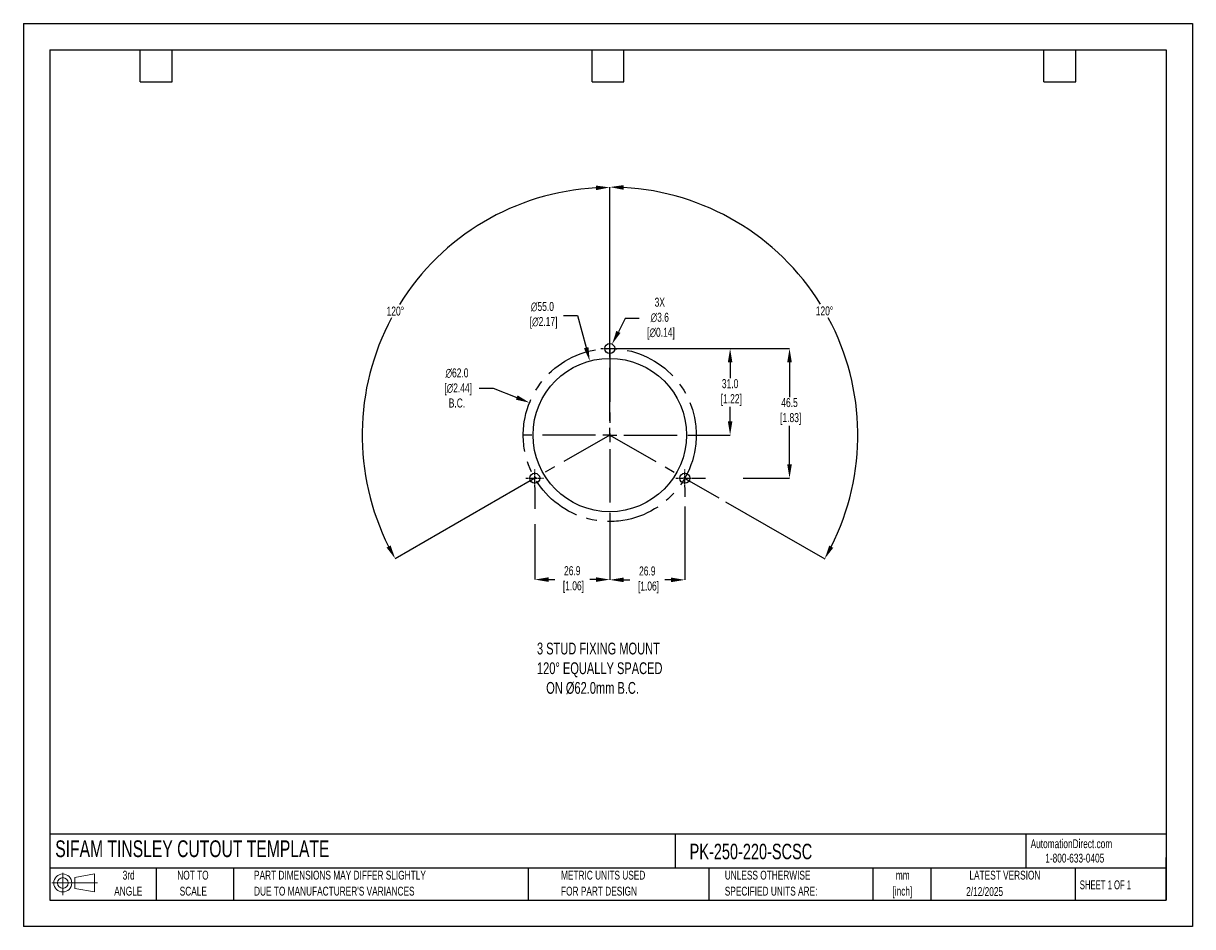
# Model space of a CAD drawing. Header units: millimetres. Extents: x 0 to 419, y 0 to 324.
import ezdxf

# ---------------------------------------------------------------- set-up
doc = ezdxf.new("R2010")
doc.units = ezdxf.units.MM
doc.header["$LTSCALE"] = 1.5
doc.header["$PDSIZE"] = -1
doc.linetypes.add('CENTERX2', pattern=[20.32, 12.7, -2.54, 2.54, -2.54])
for name, color, linetype in [('1', 7, 'Continuous'), ('CENTER', 40, 'CENTERX2'), ('SLD-DEFPOINTS', 7, 'Continuous')]:
    doc.layers.add(name, color=color, linetype=linetype)
doc.layers.add('DIMENSIONS', color=140, linetype='Continuous', lineweight=25)
doc.layers.add('TEXT', color=140, linetype='Continuous', lineweight=25)
doc.styles.add('SLDTEXTSTYLE0', font='TXT', dxfattribs={"width": 0.7})
doc.styles.add('SLDTEXTSTYLE1', font='TXT', dxfattribs={"width": 0.65})
doc.dimstyles.new('SLDDIMSTYLE0', dxfattribs={"dimtxt": 3.237012, "dimasz": 4.953, "dimexe": 0, "dimexo": 0.0625, "dimgap": 0.809253, "dimtad": 0, "dimtih": 1, "dimtoh": 1, "dimrnd": 1e-09, "dimzin": 12, "dimdsep": 46, "dimtxsty": 'SLDTEXTSTYLE0', "dimsah": 1, "dimcen": 0, "dimadec": 0, "dimazin": 3, "dimtfac": 1, "dimtofl": 0, "dimtmove": 0, "dimatfit": 3, "dimfxl": 0, "dimfrac": 2, "dimtolj": 1, "dimtzin": 12, "dimarcsym": 0})

# ---------------------------------------------------------------- blocks, each defined once
blk = doc.blocks.new('Block11')
at = {"color": 7, "linetype": 'Continuous', "lineweight": 18}
for p, q in [((0, 4.32), (16.31, 4.32)), ((3.88, 7.97), (3.88, 0)), ((8.22, 6.25), (15.26, 7.55)), ((8.22, 2.39), (8.22, 6.25)), ((15.26, 7.55), (15.26, 1.1)), ((8.22, 2.39), (15.26, 1.1))]:
    blk.add_line(p, q, dxfattribs=at)
for radius in [3.23, 1.93]:
    blk.add_circle((3.88, 4.32), radius, dxfattribs=at)
blk = doc.blocks.new('Block12')
at = {"layer": 'SLD-DEFPOINTS'}
blk.add_blockref('Block11', (0, 0), dxfattribs=at)
blk = doc.blocks.new('SW_NOTE_0_1')
at = {"layer": 'TEXT', "color": 0, "linetype": 'CENTERX2', "lineweight": 18, "char_height": 3.175, "attachment_point": 2, "style": 'SLDTEXTSTYLE0'}
for s, insert in [('mm', (4.27, 4.09)), ('[inch]', (4.14, -1.64))]:
    blk.add_mtext(s, dxfattribs=dict(at, insert=insert))
blk = doc.blocks.new('SW_NOTE_0_2')
at = {"layer": 'TEXT', "color": 0, "linetype": 'CENTERX2', "lineweight": 18, "char_height": 3.175, "attachment_point": 1, "style": 'SLDTEXTSTYLE0'}
for s, insert in [('UNLESS OTHERWISE', (0, 4.09)), ('SPECIFIED UNITS ARE:', (0, -1.64))]:
    blk.add_mtext(s, dxfattribs=dict(at, insert=insert))
blk = doc.blocks.new('SW_NOTE_0_3')
at = {"layer": 'TEXT', "color": 0, "linetype": 'CENTERX2', "lineweight": 18, "char_height": 3.175, "attachment_point": 1, "style": 'SLDTEXTSTYLE0'}
for s, insert in [('PART DIMENSIONS MAY DIFFER SLIGHTLY', (0, 4.09)), ("DUE TO MANUFACTURER'S VARIANCES", (0, -1.64))]:
    blk.add_mtext(s, dxfattribs=dict(at, insert=insert))
blk = doc.blocks.new('SW_NOTE_0_4')
at = {"layer": 'TEXT', "color": 0, "linetype": 'CENTERX2', "lineweight": 18, "char_height": 3.175, "attachment_point": 2, "style": 'SLDTEXTSTYLE0'}
for s, insert in [('NOT TO', (7.89, 4.09)), ('SCALE', (8.03, -1.64))]:
    blk.add_mtext(s, dxfattribs=dict(at, insert=insert))
blk = doc.blocks.new('SW_NOTE_0_5')
at = {"layer": 'TEXT', "color": 0, "linetype": 'CENTERX2', "lineweight": 18, "char_height": 3.175, "attachment_point": 2, "style": 'SLDTEXTSTYLE0'}
for s, insert in [('3rd', (3.47, 4.09)), ('ANGLE', (3.33, -1.64))]:
    blk.add_mtext(s, dxfattribs=dict(at, insert=insert))
blk = doc.blocks.new('SW_NOTE_0_6')
at = {"layer": 'TEXT', "color": 0, "linetype": 'CENTERX2', "lineweight": 18, "char_height": 3.175, "attachment_point": 1, "style": 'SLDTEXTSTYLE0'}
for s, insert in [('METRIC UNITS USED', (0, 4.09)), ('FOR PART DESIGN', (0, -1.64))]:
    blk.add_mtext(s, dxfattribs=dict(at, insert=insert))
blk = doc.blocks.new('SW_CENTERMARKSYMBOL_0')
at = {"layer": 'CENTER', "color": 0}
for p, q in [((0, 5.08), (0, 31.2)), ((-5.08, 0), (-31.2, 0)), ((0, 0), (-2.54, 0)), ((0, 0), (0, 2.54)), ((0, 0), (0, -2.54)), ((0, 0), (2.54, 0)), ((5.08, 0), (31.2, 0)), ((0, -5.08), (0, -31.2))]:
    blk.add_line(p, q, dxfattribs=at)
blk = doc.blocks.new('*D22')
at = {"layer": 'Defpoints', "color": 0}
for p in [(203.02, 202.8), (217.35, 149.7)]:
    blk.add_point(p, dxfattribs=at)
at = {"layer": 'DIMENSIONS', "color": 0, "lineweight": -2}
for p, q in [((193.65, 219.17), (198.61, 219.17)), ((198.61, 219.17), (201.73, 207.59))]:
    blk.add_line(p, q, dxfattribs=at)
at = {"layer": 'DIMENSIONS', "color": 0}
blk.add_solid([(202.53, 207.8), (200.93, 207.37), (203.02, 202.8)], dxfattribs=at)
at = {"layer": 'DIMENSIONS', "color": 0, "insert": (186.05, 219.17), "char_height": 3.237, "attachment_point": 5, "style": 'SLDTEXTSTYLE0'}
blk.add_mtext('\\A1;∅55.0\\P [∅2.17]', dxfattribs=at)
blk = doc.blocks.new('*D25')
at = {"layer": 'Defpoints', "color": 0}
for p in [(181.43, 187.85), (238.94, 164.66)]:
    blk.add_point(p, dxfattribs=at)
at = {"layer": 'DIMENSIONS', "color": 0, "lineweight": -2}
for p, q in [((163.4, 193.12), (168.36, 193.12)), ((168.36, 193.12), (176.84, 189.7))]:
    blk.add_line(p, q, dxfattribs=at)
at = {"layer": 'DIMENSIONS', "color": 0}
blk.add_solid([(177.15, 190.47), (176.53, 188.93), (181.43, 187.85)], dxfattribs=at)
at = {"layer": 'DIMENSIONS', "color": 0, "insert": (155.42, 193.12), "char_height": 3.237, "attachment_point": 5, "style": 'SLDTEXTSTYLE0'}
blk.add_mtext('\\A1;∅62.0\\P [∅2.44]\\PB.C.', dxfattribs=at)
blk = doc.blocks.new('*D26')
at = {"layer": 'Defpoints', "color": 0}
for p in [(210.19, 207.25), (240.28, 160.75), (274.62, 160.75)]:
    blk.add_point(p, dxfattribs=at)
at = {"layer": 'DIMENSIONS', "color": 0, "lineweight": -2}
for p, q in [((210.25, 207.25), (274.62, 207.25)), ((274.62, 202.3), (274.62, 189.85)), ((274.62, 165.71), (274.62, 179.6)), ((240.34, 160.75), (244.5, 160.75)), ((258, 160.75), (274.62, 160.75))]:
    blk.add_line(p, q, dxfattribs=at)
at = {"layer": 'DIMENSIONS', "color": 0}
for points in [[(273.8, 202.3), (275.45, 202.3), (274.62, 207.25)], [(273.8, 165.71), (275.45, 165.71), (274.62, 160.75)]]:
    blk.add_solid(points, dxfattribs=at)
at = {"layer": 'DIMENSIONS', "color": 0, "insert": (274.62, 184.72), "char_height": 3.237, "attachment_point": 5, "style": 'SLDTEXTSTYLE0'}
blk.add_mtext('\\A1;46.5\\P [1.83]', dxfattribs=at)
blk = doc.blocks.new('*D27')
at = {"layer": 'Defpoints', "color": 0}
for p in [(210.19, 207.25), (241.38, 176.25), (253.32, 176.25)]:
    blk.add_point(p, dxfattribs=at)
at = {"layer": 'DIMENSIONS', "color": 0, "lineweight": -2}
for p, q in [((210.25, 207.25), (248.45, 207.25)), ((251.49, 207.25), (253.32, 207.25)), ((253.32, 202.3), (253.32, 196.62)), ((253.32, 181.21), (253.32, 186.37)), ((241.44, 176.25), (253.32, 176.25))]:
    blk.add_line(p, q, dxfattribs=at)
at = {"layer": 'DIMENSIONS', "color": 0}
for points in [[(252.5, 202.3), (254.15, 202.3), (253.32, 207.25)], [(252.5, 181.21), (254.15, 181.21), (253.32, 176.25)]]:
    blk.add_solid(points, dxfattribs=at)
at = {"layer": 'DIMENSIONS', "color": 0, "insert": (253.32, 191.49), "char_height": 3.237, "attachment_point": 5, "style": 'SLDTEXTSTYLE0'}
blk.add_mtext('\\A1;31.0\\P [1.22]', dxfattribs=at)
blk = doc.blocks.new('*D31')
at = {"layer": 'Defpoints', "color": 0}
for p in [(153.14, 244.27), (210.19, 207.25), (210.19, 176.25), (210.19, 176.25), (181.73, 159.86)]:
    blk.add_point(p, dxfattribs=at)
at = {"layer": 'DIMENSIONS', "color": 0, "lineweight": -2}
for p, q in [((210.19, 207.32), (210.19, 265.03)), ((181.67, 159.82), (133.27, 131.93))]:
    blk.add_line(p, q, dxfattribs=at)
for start, end in [(93.1972, 148.1485), (151.7693, 206.7537)]:
    blk.add_arc((210.19, 176.25), 88.77, start, end, dxfattribs=at)
at = {"layer": 'DIMENSIONS', "color": 0}
for points in [[(205.21, 265.71), (205.26, 264.06), (210.19, 265.03)], [(131.64, 136.68), (130.19, 135.9), (133.27, 131.93)]]:
    blk.add_solid(points, dxfattribs=at)
at = {"layer": 'DIMENSIONS', "color": 0, "insert": (133.33, 220.67), "char_height": 3.237, "attachment_point": 5, "style": 'SLDTEXTSTYLE0'}
blk.add_mtext('\\A1;120°', dxfattribs=at)
blk = doc.blocks.new('*D32')
at = {"layer": 'Defpoints', "color": 0}
for p in [(210.19, 207.25), (297.74, 191.74), (210.19, 176.25), (210.19, 176.25), (238.64, 159.86)]:
    blk.add_point(p, dxfattribs=at)
at = {"layer": 'DIMENSIONS', "color": 0, "lineweight": -2}
for p, q in [((210.19, 207.32), (210.19, 265.16)), ((238.7, 159.82), (249.27, 153.74)), ((251.7, 152.33), (287.22, 131.87))]:
    blk.add_line(p, q, dxfattribs=at)
for start, end in [(31.8486, 86.8077), (333.2414, 28.2334)]:
    blk.add_arc((210.19, 176.25), 88.91, start, end, dxfattribs=at)
at = {"layer": 'DIMENSIONS', "color": 0}
for points in [[(215.11, 264.2), (215.16, 265.85), (210.19, 265.16)], [(290.3, 135.83), (288.85, 136.62), (287.22, 131.87)]]:
    blk.add_solid(points, dxfattribs=at)
at = {"layer": 'DIMENSIONS', "color": 0, "insert": (287.16, 220.74), "char_height": 3.237, "attachment_point": 5, "style": 'SLDTEXTSTYLE0'}
blk.add_mtext('\\A1;120°', dxfattribs=at)
blk = doc.blocks.new('*D33')
at = {"layer": 'Defpoints', "color": 0}
for p in [(209.36, 205.65), (211.01, 208.85)]:
    blk.add_point(p, dxfattribs=at)
at = {"layer": 'DIMENSIONS', "color": 0, "lineweight": -2}
for p, q in [((215.74, 218), (213.29, 213.25)), ((220.69, 218), (215.74, 218))]:
    blk.add_line(p, q, dxfattribs=at)
at = {"layer": 'DIMENSIONS', "color": 0}
blk.add_solid([(212.55, 213.63), (214.02, 212.87), (211.01, 208.85)], dxfattribs=at)
at = {"layer": 'DIMENSIONS', "color": 0, "insert": (228.11, 218), "char_height": 3.237, "attachment_point": 5, "style": 'SLDTEXTSTYLE0'}
blk.add_mtext('\\A1;3X\\P∅3.6\\P [∅0.14]', dxfattribs=at)
blk = doc.blocks.new('*D35')
at = {"layer": 'Defpoints', "color": 0}
for p in [(183.29, 157.56), (210.19, 145.06), (210.19, 124.43)]:
    blk.add_point(p, dxfattribs=at)
at = {"layer": 'DIMENSIONS', "color": 0, "lineweight": -2}
for p, q in [((183.29, 157.5), (183.29, 149.85)), ((183.29, 144.33), (183.29, 124.43)), ((210.19, 145), (210.19, 124.43)), ((188.24, 124.43), (190.45, 124.43)), ((205.23, 124.43), (203.02, 124.43))]:
    blk.add_line(p, q, dxfattribs=at)
at = {"layer": 'DIMENSIONS', "color": 0}
for points in [[(188.24, 125.26), (188.24, 123.61), (183.29, 124.43)], [(205.23, 125.26), (205.23, 123.61), (210.19, 124.43)]]:
    blk.add_solid(points, dxfattribs=at)
at = {"layer": 'DIMENSIONS', "color": 0, "insert": (196.74, 124.43), "char_height": 3.237, "attachment_point": 5, "style": 'SLDTEXTSTYLE0'}
blk.add_mtext('\\A1;26.9\\P [1.06]', dxfattribs=at)
blk = doc.blocks.new('*D36')
at = {"layer": 'Defpoints', "color": 0}
for p in [(237.09, 157.56), (210.19, 145.06), (210.19, 124.33)]:
    blk.add_point(p, dxfattribs=at)
at = {"layer": 'DIMENSIONS', "color": 0, "lineweight": -2}
for p, q in [((237.09, 157.5), (237.09, 154.09)), ((237.09, 150.67), (237.09, 124.33)), ((210.19, 145), (210.19, 124.33)), ((215.14, 124.33), (217.35, 124.33)), ((232.13, 124.33), (229.92, 124.33))]:
    blk.add_line(p, q, dxfattribs=at)
at = {"layer": 'DIMENSIONS', "color": 0}
for points in [[(215.14, 125.16), (215.14, 123.51), (210.19, 124.33)], [(232.13, 125.16), (232.13, 123.51), (237.09, 124.33)]]:
    blk.add_solid(points, dxfattribs=at)
at = {"layer": 'DIMENSIONS', "color": 0, "insert": (223.64, 124.33), "char_height": 3.237, "attachment_point": 5, "style": 'SLDTEXTSTYLE0'}
blk.add_mtext('\\A1;26.9\\P [1.06]', dxfattribs=at)

msp = doc.modelspace()

# ---------------------------------------------------------------- linework, layer by layer
at = {"color": 7, "linetype": 'Continuous'}
for p, q in [((0.004, 323.854), (0.004, 0.004)), ((0.004, 323.854), (419.104, 323.854)), ((419.104, 323.854), (419.104, 0.004)), ((419.104, 0.004), (0.004, 0.004))]:
    msp.add_line(p, q, dxfattribs=at)
at = {"layer": '1', "color": 1}
for centre, radius in [((210.185, 207.254), 1.8), ((210.185, 176.254), 27.5), ((183.285, 160.754), 1.8), ((237.085, 160.754), 1.8)]:
    msp.add_circle(centre, radius, dxfattribs=at)
at = {"layer": 'CENTER', "ltscale": 0.05}
for p, q in [((210.185, 204.064), (210.185, 210.444)), ((206.995, 207.254), (213.375, 207.254)), ((183.285, 157.564), (183.285, 163.944)), ((237.085, 157.564), (237.085, 163.944)), ((180.095, 160.754), (186.475, 160.754)), ((233.895, 160.754), (240.275, 160.754))]:
    msp.add_line(p, q, dxfattribs=at)
at = {"layer": 'CENTER'}
for p, q in [((210.185, 207.254), (210.185, 176.254)), ((210.185, 176.254), (181.726, 159.855)), ((210.185, 176.254), (238.645, 159.855))]:
    msp.add_line(p, q, dxfattribs=at)
msp.add_circle((210.185, 176.254), 31, dxfattribs=at)
at = {"layer": 'TEXT'}
for p, q in [((9.525, 314.325), (409.575, 314.325)), ((9.525, 314.325), (9.525, 9.525)), ((41.91, 302.895), (41.91, 314.325)), ((53.34, 302.895), (53.34, 314.325)), ((203.835, 302.895), (203.835, 314.325)), ((215.265, 302.895), (215.265, 314.325)), ((365.76, 302.895), (365.76, 314.325)), ((377.19, 302.895), (377.19, 314.325)), ((409.575, 314.325), (409.575, 9.525)), ((41.91, 302.895), (53.34, 302.895)), ((203.835, 302.895), (215.265, 302.895)), ((365.76, 302.895), (377.19, 302.895)), ((409.575, 33.189), (9.525, 33.189)), ((233.638, 33.189), (233.638, 20.955)), ((359.363, 33.189), (359.363, 20.955)), ((409.575, 9.525), (409.575, 24.765)), ((409.575, 20.955), (9.525, 20.955)), ((47.625, 20.955), (47.625, 9.525)), ((75.317, 20.955), (75.317, 9.525)), ((180.97, 20.955), (180.97, 9.525)), ((245.67, 20.955), (245.67, 9.525)), ((304.536, 20.955), (304.536, 9.525)), ((325.218, 20.955), (325.218, 9.525)), ((377.023, 20.955), (377.023, 9.525)), ((9.525, 9.525), (409.575, 9.525))]:
    msp.add_line(p, q, dxfattribs=at)

# ---------------------------------------------------------------- block references
at = {"layer": 'CENTER'}
msp.add_blockref('SW_CENTERMARKSYMBOL_0', (210.185, 176.254), dxfattribs=at)
at = {"layer": 'SLD-DEFPOINTS'}
msp.add_blockref('Block12', (10.257, 11.331), dxfattribs=at)
at = {"layer": 'TEXT', "linetype": 'CENTERX2', "lineweight": 18}
for name, p in [('SW_NOTE_0_5', (34.271, 15.953)), ('SW_NOTE_0_4', (52.886, 15.953)), ('SW_NOTE_0_3', (82.679, 15.953)), ('SW_NOTE_0_6', (192.718, 15.953)), ('SW_NOTE_0_2', (251.412, 15.953)), ('SW_NOTE_0_1', (310.929, 15.949))]:
    msp.add_blockref(name, p, dxfattribs=at)

# ---------------------------------------------------------------- texts
at = {"layer": 'DIMENSIONS', "insert": (184.096, 101.825), "char_height": 4.23333, "attachment_point": 1, "style": 'SLDTEXTSTYLE0'}
msp.add_mtext_dynamic_manual_height_columns('3 STUD FIXING MOUNT\\P120%%D EQUALLY SPACED\\P   ON %%C62.0mm B.C.', width=99.50754, gutter_width=21.167, heights=[0], dxfattribs=at)
at = {"layer": 'TEXT', "linetype": 'CENTERX2', "lineweight": 25, "attachment_point": 1, "style": 'SLDTEXTSTYLE0'}
for s, insert, char_height in [('SIFAM TINSLEY CUTOUT TEMPLATE', (11.42, 30.931), 6), ('PK-250-220-SCSC', (238.812, 29.714), 5.55625)]:
    msp.add_mtext(s, dxfattribs=dict(at, insert=insert, char_height=char_height))
at = {"layer": 'TEXT', "linetype": 'CENTERX2', "lineweight": 18, "char_height": 3.175}
for s, insert, attachment_point, style in [('AutomationDirect.com', (361.042, 31.315), 1, 'SLDTEXTSTYLE0'), ('1-800-633-0405', (366.287, 26.156), 1, 'SLDTEXTSTYLE0'), ('LATEST VERSION', (351.828, 20.046), 2, 'SLDTEXTSTYLE0'), ('2/12/2025', (344.552, 14.161), 2, 'SLDTEXTSTYLE0'), ('SHEET 1 OF 1', (378.662, 16.577), 1, 'SLDTEXTSTYLE1')]:
    msp.add_mtext(s, dxfattribs=dict(at, insert=insert, attachment_point=attachment_point, style=style))

# ---------------------------------------------------------------- dimensions: what is measured, and where the dimension line sits
at = {"layer": 'DIMENSIONS'}
for base, line1, picture, middle in [((153.144, 244.273), ((210.185, 176.254), (181.726, 159.855)), '*D31', (133.326, 220.673)), ((297.735, 191.743), ((210.185, 176.254), (238.645, 159.855)), '*D32', (287.164, 220.742))]:
    dim = msp.add_angular_dim_2l(base=base, line1=line1, line2=((210.185, 207.254), (210.185, 176.254)), dimstyle='SLDDIMSTYLE0', dxfattribs=at)
    dim.commit()
    dim.dimension.update_dxf_attribs({"geometry": picture, "text_midpoint": middle})
for p1, p2, text, picture, middle in [((217.349, 149.703), (203.021, 202.804), '<>\\P[]', '*D22', (186.046, 219.168)), ((238.936, 164.66), (181.435, 187.847), '<>\\P[]\\PB.C.', '*D25', (155.42, 193.121))]:
    dim = msp.add_diameter_dim_2p(p1=p1, p2=p2, text=text, dimstyle='SLDDIMSTYLE0', override={"dimdec": 1, "dimzin": 4}, dxfattribs=at)
    dim.commit()
    dim.dimension.update_dxf_attribs({"geometry": picture, "text_midpoint": middle, "dimtype": 163})
dim = msp.add_diameter_dim_2p(p1=(209.359, 205.655), p2=(211.012, 208.853), text='3X\\P<>\\P[]', dimstyle='SLDDIMSTYLE0', dxfattribs=at)
dim.commit()
dim.dimension.update_dxf_attribs({"geometry": '*D33', "text_midpoint": (228.112, 218.002), "dimtype": 163})
dim = msp.add_linear_dim(base=(274.624, 160.754), p1=(210.185, 207.254), p2=(240.275, 160.754), angle=90, text='<>\\P[]', dimstyle='SLDDIMSTYLE0', dxfattribs=at)
dim.commit()
dim.dimension.update_dxf_attribs({"geometry": '*D26', "text_midpoint": (274.624, 184.724), "dimtype": 160})
dim = msp.add_linear_dim(base=(253.322, 176.254), p1=(210.185, 207.254), p2=(241.381, 176.254), angle=90, text='<>\\P[]', dimstyle='SLDDIMSTYLE0', override={"dimdec": 1, "dimzin": 4}, dxfattribs=at)
dim.commit()
dim.dimension.update_dxf_attribs({"geometry": '*D27', "text_midpoint": (253.322, 191.493), "dimtype": 160})
for base, p1, picture, middle in [((210.185, 124.432), (183.285, 157.564), '*D35', (196.735, 124.432)), ((210.185, 124.333), (237.085, 157.564), '*D36', (223.635, 124.333))]:
    dim = msp.add_linear_dim(base=base, p1=p1, p2=(210.185, 145.058), text='<>\\P[]', dimstyle='SLDDIMSTYLE0', dxfattribs=at)
    dim.commit()
    dim.dimension.update_dxf_attribs({"geometry": picture, "text_midpoint": middle})

doc.saveas('drawing.dxf')
